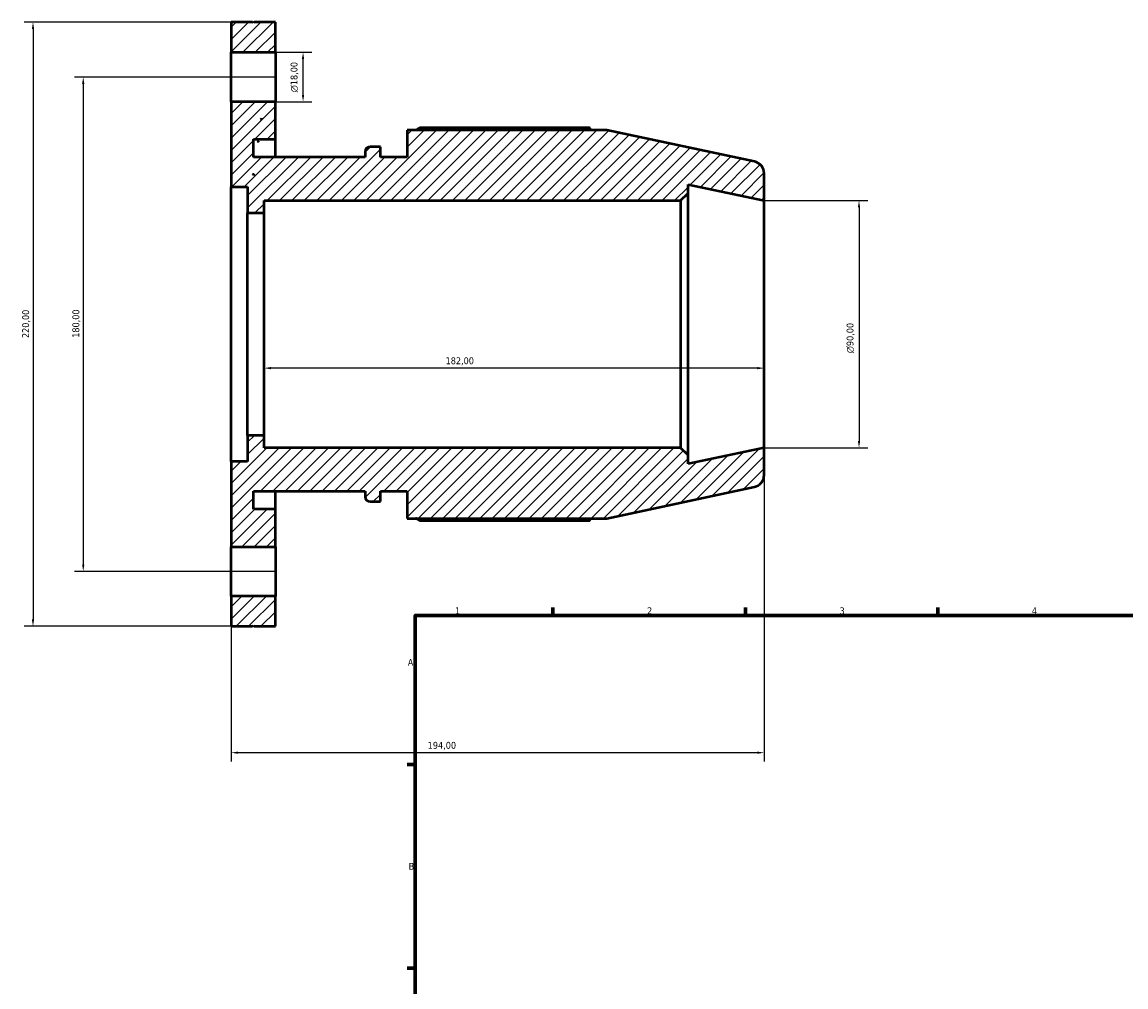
# Model space of a CAD drawing. Header units: millimetres. Extents: x -123 to 939, y -110 to 792.
# Tile 2 of 6: x -123 to 279, y 439 to 790. Entities that reach past the tile are written whole.
import ezdxf

# ---------------------------------------------------------------- set-up
doc = ezdxf.new("R2010")
doc.units = ezdxf.units.MM
for name, color, linetype, lineweight in [('Border (ISO)', 7, 'Continuous', 70), ('Dimension (ISO)', 7, 'Continuous', 25), ('Hatch (ISO)', 7, 'Continuous', 18), ('Visible (ISO)', 7, 'Continuous', 50)]:
    doc.layers.add(name, color=color, linetype=linetype, lineweight=lineweight)
doc.styles.add('Note Text (ISO)', font='tahoma.ttf')
doc.dimstyles.new('Default (ISO)', dxfattribs={"dimtxt": 2.5, "dimasz": 2.5, "dimexe": 3.175, "dimexo": 0, "dimgap": 0.762, "dimtad": 1, "dimrnd": 1e-08, "dimzin": 0, "dimtxsty": 'Note Text (ISO)', "dimcen": 0.09, "dimdle": 10, "dimclrd": 256, "dimclre": 256, "dimclrt": 232, "dimazin": 0, "dimtfac": 1.40208, "dimtmove": 0, "dimatfit": 3, "dimfxl": 1, "dimtolj": 1, "dimtzin": 0, "dimlwd": -1, "dimlwe": -1, "dimarcsym": 0})

# ---------------------------------------------------------------- blocks, each defined once
blk = doc.blocks.new('Borders Default Border')
at = {"layer": 'Border (ISO)'}
for p, q in [((70.08, 574), (70.08, 576.9)), ((140.17, 574), (140.17, 576.9)), ((210.25, 574), (210.25, 576.9)), ((20, 519.75), (17.1, 519.75)), ((20, 445.5), (17.1, 445.5))]:
    blk.add_line(p, q, dxfattribs=at)
at = {"layer": 'Border (ISO)', "flags": 128}
blk.add_lwpolyline([(20, 20), (20, 574), (821, 574), (821, 20), (20, 20)], dxfattribs=at)
at = {"layer": 'Border (ISO)', "color": 232, "true_color": 0xca0064, "char_height": 2.5, "attachment_point": 7, "style": 'Note Text (ISO)'}
for s, insert in [('1', (34.48, 574.4)), ('2', (104.37, 574.4)), ('3', (174.43, 574.35)), ('4', (244.42, 574.4)), ('A', (17.29, 555.62)), ('B', (17.59, 481.37))]:
    blk.add_mtext(s, dxfattribs=dict(at, insert=insert))
blk = doc.blocks.new('*D7')
at = {"layer": 'Defpoints', "color": 0, "transparency": 16777216}
for p in [(147, 635), (-47, 630), (-47, 524)]:
    blk.add_point(p, dxfattribs=at)
at = {"layer": 'Dimension (ISO)', "transparency": 16777216}
for p, q in [((147, 635), (147, 520.83)), ((-47, 630), (-47, 520.83)), ((144.5, 524), (-44.5, 524))]:
    blk.add_line(p, q, dxfattribs=at)
for points in [[(-44.5, 524.42), (-44.5, 523.58), (-47, 524)], [(144.5, 524.42), (144.5, 523.58), (147, 524)]]:
    blk.add_solid(points, dxfattribs=at)
at = {"layer": 'Dimension (ISO)', "color": 232, "true_color": 0xca0064, "transparency": 16777216, "insert": (24.55, 527.93), "char_height": 2.5, "attachment_point": 1, "style": 'Note Text (ISO)'}
blk.add_mtext('\\A1;194,00', dxfattribs=at)
blk = doc.blocks.new('*D8')
at = {"layer": 'Defpoints', "color": 0, "transparency": 16777216}
for p in [(-35, 680), (147, 680), (-35, 664)]:
    blk.add_point(p, dxfattribs=at)
at = {"layer": 'Dimension (ISO)', "transparency": 16777216}
blk.add_line((144.5, 664), (-32.5, 664), dxfattribs=at)
for points in [[(-32.5, 664.42), (-32.5, 663.58), (-35, 664)], [(144.5, 664.42), (144.5, 663.58), (147, 664)]]:
    blk.add_solid(points, dxfattribs=at)
at = {"layer": 'Dimension (ISO)', "color": 232, "true_color": 0xca0064, "transparency": 16777216, "insert": (31.05, 667.94), "char_height": 2.5, "attachment_point": 1, "style": 'Note Text (ISO)'}
blk.add_mtext('\\A1;182,00', dxfattribs=at)
blk = doc.blocks.new('*D9')
at = {"layer": 'Defpoints', "color": 0, "transparency": 16777216}
for p in [(147, 725), (147, 635), (181.52, 635)]:
    blk.add_point(p, dxfattribs=at)
at = {"layer": 'Dimension (ISO)', "transparency": 16777216}
for p, q in [((147, 725), (184.69, 725)), ((181.52, 722.5), (181.52, 637.5)), ((147, 635), (184.69, 635))]:
    blk.add_line(p, q, dxfattribs=at)
for points in [[(181.1, 722.5), (181.93, 722.5), (181.52, 725)], [(181.1, 637.5), (181.93, 637.5), (181.52, 635)]]:
    blk.add_solid(points, dxfattribs=at)
at = {"layer": 'Dimension (ISO)', "color": 232, "true_color": 0xca0064, "transparency": 16777216, "insert": (176.99, 669.44), "char_height": 2.5, "attachment_point": 1, "rotation": 90, "style": 'Note Text (ISO)'}
blk.add_mtext('\\A1;\\fAIGDT|b0|i0;\\H2.5000;\\ln\\fTahoma|b0|i0;\\H2.5000;90,00', dxfattribs=at)
blk = doc.blocks.new('*D10')
at = {"layer": 'Defpoints', "color": 0, "transparency": 16777216}
for p in [(-30.83, 770), (-100.83, 590), (-30.83, 590)]:
    blk.add_point(p, dxfattribs=at)
at = {"layer": 'Dimension (ISO)', "transparency": 16777216}
for p, q in [((-30.83, 770), (-104.01, 770)), ((-100.83, 767.5), (-100.83, 592.5)), ((-30.83, 590), (-104.01, 590))]:
    blk.add_line(p, q, dxfattribs=at)
for points in [[(-101.25, 767.5), (-100.42, 767.5), (-100.83, 770)], [(-101.25, 592.5), (-100.42, 592.5), (-100.83, 590)]]:
    blk.add_solid(points, dxfattribs=at)
at = {"layer": 'Dimension (ISO)', "color": 232, "true_color": 0xca0064, "transparency": 16777216, "insert": (-104.77, 675.05), "char_height": 2.5, "attachment_point": 1, "rotation": 90, "style": 'Note Text (ISO)'}
blk.add_mtext('\\A1;180,00', dxfattribs=at)
blk = doc.blocks.new('*D11')
at = {"layer": 'Defpoints', "color": 0, "transparency": 16777216}
for p in [(-47, 790), (-119.11, 570), (-47, 570)]:
    blk.add_point(p, dxfattribs=at)
at = {"layer": 'Dimension (ISO)', "transparency": 16777216}
for p, q in [((-47, 790), (-122.28, 790)), ((-119.11, 787.5), (-119.11, 572.5)), ((-47, 570), (-122.28, 570))]:
    blk.add_line(p, q, dxfattribs=at)
for points in [[(-119.52, 787.5), (-118.69, 787.5), (-119.11, 790)], [(-119.52, 572.5), (-118.69, 572.5), (-119.11, 570)]]:
    blk.add_solid(points, dxfattribs=at)
at = {"layer": 'Dimension (ISO)', "color": 232, "true_color": 0xca0064, "transparency": 16777216, "insert": (-123.04, 674.95), "char_height": 2.5, "attachment_point": 1, "rotation": 90, "style": 'Note Text (ISO)'}
blk.add_mtext('\\A1;220,00', dxfattribs=at)
blk = doc.blocks.new('*D13')
at = {"layer": 'Defpoints', "color": 0, "transparency": 16777216}
for p in [(-30.83, 779), (-20.83, 779), (-30.83, 761)]:
    blk.add_point(p, dxfattribs=at)
at = {"layer": 'Dimension (ISO)', "transparency": 16777216}
for p, q in [((-30.83, 779), (-17.66, 779)), ((-20.83, 763.5), (-20.83, 776.5)), ((-30.83, 761), (-17.66, 761))]:
    blk.add_line(p, q, dxfattribs=at)
for points in [[(-21.25, 776.5), (-20.42, 776.5), (-20.83, 779)], [(-21.25, 763.5), (-20.42, 763.5), (-20.83, 761)]]:
    blk.add_solid(points, dxfattribs=at)
at = {"layer": 'Dimension (ISO)', "color": 232, "true_color": 0xca0064, "transparency": 16777216, "insert": (-25.36, 764.44), "char_height": 2.5, "attachment_point": 1, "rotation": 90, "style": 'Note Text (ISO)'}
blk.add_mtext('\\A1;\\fAIGDT|b0|i0;\\H2.5000;\\ln\\fTahoma|b0|i0;\\H2.5000;18,00', dxfattribs=at)

msp = doc.modelspace()

# ---------------------------------------------------------------- hatches: boundary and pattern name
at = {"layer": 'Hatch (ISO)'}
h = msp.add_hatch(dxfattribs=at)
h.set_pattern_fill('ANSI31', color=256, scale=25.4, style=0)
h.set_pattern_definition([(45, (0, 0), (-2.245064, 2.245064), [])])
h.paths.add_polyline_path([(-30.833, 581), (-47, 581), (-47, 570), (-39.217, 570), (-38.917, 570.3), (-38.617, 570), (-30.833, 570)])
h.paths.add_polyline_path([(-47, 779), (-30.833, 779), (-30.833, 790), (-38.617, 790), (-38.917, 789.7), (-39.217, 790), (-47, 790)])
edge = h.paths.add_edge_path()
edge.add_ellipse((142.5, 625.144), major_axis=(0.936, -4.402), ratio=1, start_angle=0, end_angle=78)
edge.add_line((147, 625.144), (147, 635))
edge.add_line((147, 635), (119.286, 629.109))
edge.add_line((119.286, 629.109), (119.286, 632.3))
edge.add_line((119.286, 632.3), (116.586, 635))
edge.add_line((116.586, 635), (-35, 635))
edge.add_line((-35, 635), (-35, 639.5))
edge.add_line((-35, 639.5), (-41, 639.5))
edge.add_line((-41, 639.5), (-41, 630))
edge.add_line((-41, 630), (-47, 630))
edge.add_line((-47, 630), (-47, 599))
edge.add_line((-47, 599), (-30.833, 599))
edge.add_line((-30.833, 599), (-30.833, 612.65))
edge.add_line((-30.833, 612.65), (-38.917, 612.65))
edge.add_line((-38.917, 612.65), (-38.917, 619.2))
edge.add_line((-38.917, 619.2), (1.777, 619.2))
edge.add_line((1.777, 619.2), (1.777, 617.2))
edge.add_ellipse((3.577, 617.2), major_axis=(-1.8, 0), ratio=1, start_angle=0, end_angle=90)
edge.add_line((3.577, 615.4), (7.32, 615.4))
edge.add_line((7.32, 615.4), (7.32, 619.2))
edge.add_line((7.32, 619.2), (17.02, 619.2))
edge.add_line((17.02, 619.2), (17.02, 609.32))
edge.add_line((17.02, 609.32), (89.698, 609.32))
edge.add_line((89.698, 609.32), (143.436, 620.742))
edge = h.paths.add_edge_path()
edge.add_ellipse((142.5, 734.856), major_axis=(4.5, 0), ratio=1, start_angle=0, end_angle=78)
edge.add_line((143.436, 739.258), (89.698, 750.68))
edge.add_line((89.698, 750.68), (17.02, 750.68))
edge.add_line((17.02, 750.68), (17.02, 740.8))
edge.add_line((17.02, 740.8), (7.32, 740.8))
edge.add_line((7.32, 740.8), (7.32, 744.6))
edge.add_line((7.32, 744.6), (3.577, 744.6))
edge.add_ellipse((3.577, 742.8), major_axis=(0, 1.8), ratio=1, start_angle=0, end_angle=90)
edge.add_line((1.777, 742.8), (1.777, 740.8))
edge.add_line((1.777, 740.8), (-38.917, 740.8))
edge.add_line((-38.917, 740.8), (-38.917, 747.35))
edge.add_line((-38.917, 747.35), (-30.833, 747.35))
edge.add_line((-30.833, 747.35), (-30.833, 761))
edge.add_line((-30.833, 761), (-47, 761))
edge.add_line((-47, 761), (-47, 730))
edge.add_line((-47, 730), (-41, 730))
edge.add_line((-41, 730), (-41, 720.5))
edge.add_line((-41, 720.5), (-35, 720.5))
edge.add_line((-35, 720.5), (-35, 725))
edge.add_line((-35, 725), (116.586, 725))
edge.add_line((116.586, 725), (119.286, 727.7))
edge.add_line((119.286, 727.7), (119.286, 730.891))
edge.add_line((119.286, 730.891), (147, 725))
edge.add_line((147, 725), (147, 734.856))
h.paths.add_polyline_path([(-35.728, 754.485), (-36.303, 754.656), (-35.93, 754.858)], flags=0)
h.paths.add_polyline_path([(-38.917, 734.34), (-39.217, 734.64), (-38.617, 734.64)], flags=0)

# ---------------------------------------------------------------- linework, layer by layer
at = {"layer": 'Visible (ISO)'}
for p, q in [((-39.217, 790), (-47, 790)), ((-47, 790), (-47, 779)), ((-38.917, 789.7), (-39.217, 790)), ((-38.617, 790), (-38.917, 789.7)), ((-30.833, 790), (-38.617, 790)), ((-30.833, 779), (-30.833, 790)), ((-47, 779), (-30.833, 779)), ((-47, 761), (-47, 779)), ((-30.833, 779), (-30.833, 761)), ((-30.833, 761), (-47, 761)), ((-47, 761), (-47, 730)), ((-30.833, 747.35), (-30.833, 761)), ((-36.303, 754.656), (-35.93, 754.858)), ((-35.728, 754.485), (-36.303, 754.656)), ((-35.93, 754.858), (-35.974, 754.558)), ((-35.93, 754.858), (-35.728, 754.485)), ((83.521, 751.511), (21.58, 751.511)), ((-38.917, 740.8), (-38.917, 747.35)), ((-38.917, 747.35), (-30.833, 747.35)), ((-30.833, 740.8), (-30.833, 747.35)), ((89.698, 750.68), (17.02, 750.68)), ((17.02, 750.68), (17.02, 740.8)), ((143.436, 739.258), (89.698, 750.68)), ((-37.129, 746.625), (-37.136, 746.577)), ((7.32, 744.6), (3.577, 744.6)), ((7.32, 740.8), (7.32, 744.6)), ((1.777, 740.8), (-38.917, 740.8)), ((1.777, 742.8), (1.777, 740.8)), ((17.02, 740.8), (7.32, 740.8)), ((-38.917, 734.34), (-39.217, 734.64)), ((-39.217, 734.64), (-38.617, 734.64)), ((-38.617, 734.64), (-38.917, 734.34)), ((-38.873, 734.64), (-38.917, 734.34)), ((147, 725), (147, 734.856)), ((-47, 730), (-41, 730)), ((-47, 630), (-47, 730)), ((-41, 730), (-41, 720.5)), ((116.586, 725), (119.286, 727.7)), ((119.286, 727.7), (119.286, 730.891)), ((119.286, 730.891), (147, 725)), ((119.286, 632.3), (119.286, 727.7)), ((-35, 720.5), (-35, 725)), ((-35, 725), (116.586, 725)), ((116.586, 725), (116.586, 635)), ((147, 635), (147, 725)), ((-41, 720.5), (-35, 720.5)), ((-41, 639.5), (-41, 720.5)), ((-35, 639.5), (-35, 720.5)), ((-35, 639.5), (-41, 639.5)), ((-41, 639.5), (-41, 630)), ((-35, 635), (-35, 639.5)), ((116.586, 635), (-35, 635)), ((119.286, 632.3), (116.586, 635)), ((147, 635), (119.286, 629.109)), ((147, 625.144), (147, 635)), ((119.286, 629.109), (119.286, 632.3)), ((-41, 630), (-47, 630)), ((-47, 630), (-47, 599)), ((-38.917, 612.65), (-38.917, 619.2)), ((-38.917, 619.2), (1.777, 619.2)), ((-30.833, 612.65), (-30.833, 619.2)), ((1.777, 619.2), (1.777, 617.2)), ((7.32, 615.4), (7.32, 619.2)), ((7.32, 619.2), (17.02, 619.2)), ((17.02, 619.2), (17.02, 609.32)), ((89.698, 609.32), (143.436, 620.742)), ((3.577, 615.4), (7.32, 615.4)), ((-30.833, 612.65), (-38.917, 612.65)), ((-30.833, 599), (-30.833, 612.65)), ((17.02, 609.32), (89.698, 609.32)), ((21.58, 608.489), (83.521, 608.489)), ((-47, 599), (-30.833, 599)), ((-47, 581), (-47, 599)), ((-30.833, 599), (-30.833, 581)), ((-30.833, 581), (-47, 581)), ((-47, 581), (-47, 570)), ((-30.833, 570), (-30.833, 581)), ((-47, 570), (-39.217, 570)), ((-39.217, 570), (-38.917, 570.3)), ((-38.917, 570.3), (-38.617, 570)), ((-38.617, 570), (-30.833, 570))]:
    msp.add_line(p, q, dxfattribs=at)
for centre, radius, start, end in [((3.577, 742.8), 1.8, 90, 180), ((142.5, 734.856), 4.5, 0, 78), ((142.5, 625.144), 4.5, 282, 0), ((3.577, 617.2), 1.8, 180, 270)]:
    msp.add_arc(centre, radius, start, end, dxfattribs=at)
for points, weights in [([(20.255, 750.68), (20.907, 751.092), (21.58, 751.511)], [1.01157952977, 1.01363705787, 1.01554828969]), ([(83.952, 750.68), (83.74, 751.092), (83.521, 751.511)], [1.00035318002, 1.00025067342, 1]), ([(21.58, 608.489), (20.907, 608.908), (20.255, 609.32)], [1.01554828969, 1.01363705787, 1.01157952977]), ([(83.521, 608.489), (83.74, 608.908), (83.952, 609.32)], [1, 1.00025067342, 1.00035318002])]:
    msp.add_rational_spline(points, weights, degree=2, dxfattribs=at)
for points in [[(-37.474, 746.616), (-37.273, 746.621), (-37.072, 746.627), (-36.871, 746.632)], [(-37.136, 746.577), (-37.248, 746.59), (-37.361, 746.603), (-37.474, 746.616)], [(-36.871, 746.632), (-36.959, 746.614), (-37.047, 746.596), (-37.136, 746.577)]]:
    msp.add_open_spline(points, degree=3, dxfattribs=at)

# ---------------------------------------------------------------- block references
msp.add_blockref('Borders Default Border', (0, 0))

# ---------------------------------------------------------------- dimensions: what is measured, and where the dimension line sits
at = {"layer": 'Dimension (ISO)'}
for base, p1, p2, angle, override, picture, middle in [((-119.108, 570), (-47, 790), (-47, 570), 90, {"dimdec": 2, "dimtp": 0, "dimtm": 0, "dimtdec": 2, "dimtofl": 0, "dimatfit": 1}, '*D11', (-119.108, 680)), ((-100.833, 590), (-30.833, 770), (-30.833, 590), 90, {"dimdec": 2, "dimtp": 0, "dimtm": 0, "dimtdec": 2, "dimtofl": 0, "dimatfit": 1}, '*D10', (-100.833, 680)), ((-35, 664), (147, 680), (-35, 680), 180, {"dimdec": 2, "dimse1": 1, "dimse2": 1, "dimtp": 0, "dimtm": 0, "dimtdec": 2, "dimtofl": 0, "dimatfit": 1}, '*D8', (36, 664)), ((-47, 524), (147, 635), (-47, 630), 180, {"dimdec": 2, "dimtp": 0, "dimtm": 0, "dimtdec": 2, "dimtofl": 0, "dimatfit": 1}, '*D7', (29.5, 524))]:
    dim = msp.add_linear_dim(base=base, p1=p1, p2=p2, angle=angle, dimstyle='Default (ISO)', override=override, dxfattribs=at)
    dim.commit()
    dim.dimension.update_dxf_attribs({"geometry": picture, "text_midpoint": middle, "dimtype": 160})
for base, p1, p2, picture, middle in [((-20.833, 779), (-30.833, 761), (-30.833, 779), '*D13', (-20.833, 770)), ((181.515, 635), (147, 725), (147, 635), '*D9', (181.515, 675))]:
    dim = msp.add_linear_dim(base=base, p1=p1, p2=p2, angle=90, text='\\fAIGDT|b0|i0;\\H2.5000;\\ln\\fTahoma|b0|i0;\\H2.5000;<>', dimstyle='Default (ISO)', override={"dimdec": 2, "dimtp": 0, "dimtm": 0, "dimtdec": 2, "dimtofl": 0, "dimatfit": 1}, dxfattribs=at)
    dim.commit()
    dim.dimension.update_dxf_attribs({"geometry": picture, "text_midpoint": middle, "dimtype": 160})

doc.saveas('drawing.dxf')
